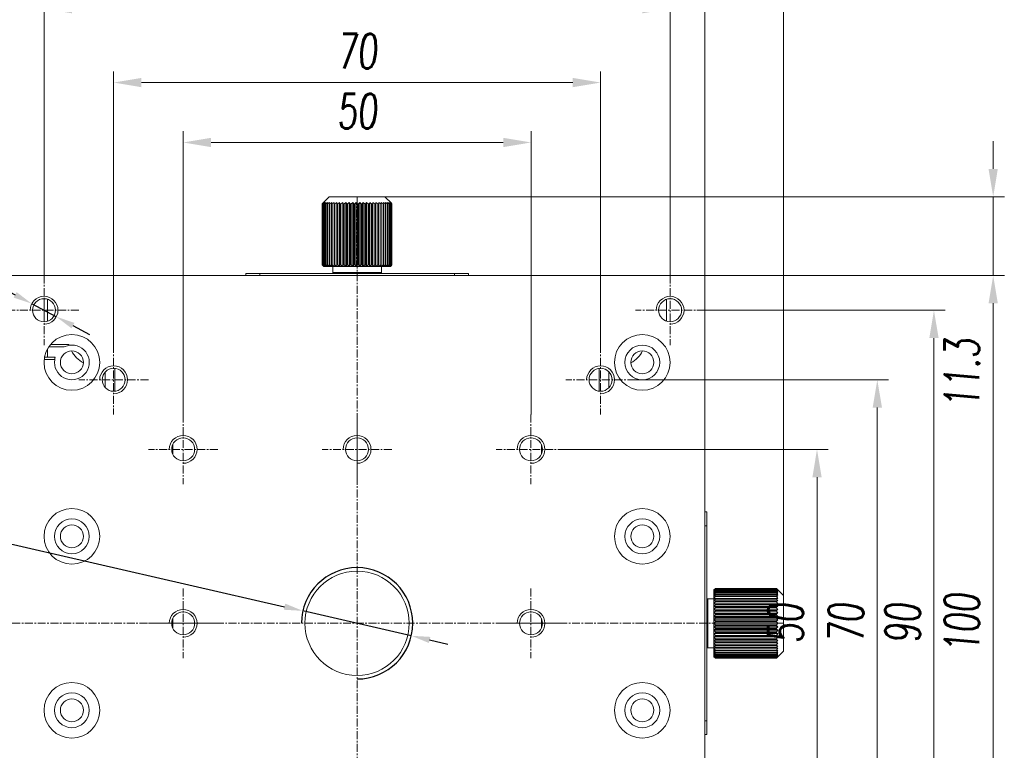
# Model space of a CAD drawing. Header units: millimetres. Extents: x 16752 to 17194, y 779 to 1404.
# Tile 8 of 11: x 16842 to 16983, y 1194 to 1299. Entities that reach past the tile are written whole.
import ezdxf

# ---------------------------------------------------------------- set-up
doc = ezdxf.new("R2010")
doc.units = ezdxf.units.MM
doc.header["$LTSCALE"] = 0.3
doc.linetypes.add('CENTERX2', pattern=[20.32, 12.7, -2.54, 2.54, -2.54])
for name, color, linetype, lineweight in [('中心线', 5, 'CENTERX2', 13), ('标注', 1, 'Continuous', 18), ('螺纹线', 3, 'Continuous', 13)]:
    doc.layers.add(name, color=color, linetype=linetype, lineweight=lineweight)
doc.styles.get("Standard").update_dxf_attribs({"font": 'txt.shx', "width": 0.67, "oblique": 5, "bigfont": 'gbcbig.shx'})
doc.dimstyles.new('1.5$3', dxfattribs={"dimscale": 1.5, "dimtxt": 2.5, "dimasz": 1.8, "dimexe": 1.25, "dimexo": 0.625, "dimtad": 1, "dimtoh": 1, "dimdsep": 46, "dimtxsty": 'Standard', "dimcen": 1.8, "dimadec": 0, "dimazin": 0, "dimtfac": 1, "dimtmove": 0, "dimatfit": 3, "dimfxl": 0, "dimarcsym": 0})
doc.dimstyles.new('2', dxfattribs={"dimscale": 2, "dimtxt": 2.5, "dimasz": 2, "dimexe": 0.8, "dimexo": 0, "dimgap": 1, "dimtad": 1, "dimdec": 1, "dimdsep": 46, "dimtxsty": 'Standard', "dimcen": 0, "dimclrd": 256, "dimclre": 256, "dimclrt": 256, "dimadec": 0, "dimazin": 0, "dimtfac": 1, "dimtdec": 1, "dimtmove": 0, "dimatfit": 3, "dimfxl": 0, "dimtzin": 0, "dimlwd": -1, "dimlwe": -1, "dimarcsym": 0})

# ---------------------------------------------------------------- blocks, each defined once
blk = doc.blocks.new('*D116')
at = {"layer": 'Defpoints', "color": 0, "ltscale": 0.3}
for p in [(16882.44, 1214.46), (16898.03, 1210.88)]:
    blk.add_point(p, dxfattribs=at)
at = {"layer": '标注', "color": 0, "lineweight": -2, "ltscale": 0.3}
for p, q in [((16787.02, 1231.65), (16807.48, 1231.65)), ((16807.48, 1231.65), (16879.81, 1215.06)), ((16898.03, 1210.88), (16882.44, 1214.46)), ((16900.67, 1210.28), (16903.3, 1209.68))]:
    blk.add_line(p, q, dxfattribs=at)
at = {"layer": '标注', "color": 0, "ltscale": 0.3}
for points in [[(16879.91, 1215.5), (16879.71, 1214.62), (16882.44, 1214.46)], [(16900.77, 1210.72), (16900.57, 1209.84), (16898.03, 1210.88)]]:
    blk.add_solid(points, dxfattribs=at)
at = {"layer": '标注', "color": 0, "ltscale": 0.3, "insert": (16796.78, 1234.6), "char_height": 3.75, "attachment_point": 5}
blk.add_mtext('M16*P1深 6', dxfattribs=at)
blk = doc.blocks.new('*D119')
at = {"layer": 'Defpoints', "color": 0}
for p in [(16843.47, 1258.61), (16847, 1256.73)]:
    blk.add_point(p, dxfattribs=at)
at = {"layer": '标注', "color": 0, "lineweight": -2}
for p, q in [((16793.26, 1273.16), (16816.09, 1273.16)), ((16816.09, 1273.16), (16841.09, 1259.88)), ((16847, 1256.73), (16843.47, 1258.61)), ((16849.39, 1255.46), (16851.77, 1254.2))]:
    blk.add_line(p, q, dxfattribs=at)
at = {"layer": '标注', "color": 0}
for points in [[(16841.3, 1260.27), (16840.87, 1259.48), (16843.47, 1258.61)], [(16849.6, 1255.86), (16849.18, 1255.07), (16847, 1256.73)]]:
    blk.add_solid(points, dxfattribs=at)
at = {"layer": '标注', "color": 0, "insert": (16802.19, 1276.12), "char_height": 3.75, "attachment_point": 5}
blk.add_mtext('16-M4深 6', dxfattribs=at)
blk = doc.blocks.new('*D170')
at = {"layer": 'Defpoints', "color": 0}
for p in [(16920.24, 1237.67), (16920.24, 1187.67), (16956.35, 1187.67)]:
    blk.add_point(p, dxfattribs=at)
at = {"layer": '标注'}
for p, q in [((16920.24, 1237.67), (16957.95, 1237.67)), ((16956.35, 1233.67), (16956.35, 1191.67)), ((16920.24, 1187.67), (16957.95, 1187.67))]:
    blk.add_line(p, q, dxfattribs=at)
for points in [[(16955.69, 1233.67), (16957.02, 1233.67), (16956.35, 1237.67)], [(16955.69, 1191.67), (16957.02, 1191.67), (16956.35, 1187.67)]]:
    blk.add_solid(points, dxfattribs=at)
at = {"layer": '标注', "insert": (16951.85, 1212.67), "char_height": 5, "attachment_point": 5, "rotation": 90}
blk.add_mtext('50', dxfattribs=at)
blk = doc.blocks.new('*D171')
at = {"layer": 'Defpoints', "color": 0}
for p in [(16930.24, 1247.67), (16930.24, 1177.67), (16965.02, 1177.67)]:
    blk.add_point(p, dxfattribs=at)
at = {"layer": '标注'}
for p, q in [((16930.24, 1247.67), (16966.62, 1247.67)), ((16965.02, 1243.67), (16965.02, 1181.67)), ((16930.24, 1177.67), (16966.62, 1177.67))]:
    blk.add_line(p, q, dxfattribs=at)
for points in [[(16964.35, 1243.67), (16965.69, 1243.67), (16965.02, 1247.67)], [(16964.35, 1181.67), (16965.69, 1181.67), (16965.02, 1177.67)]]:
    blk.add_solid(points, dxfattribs=at)
at = {"layer": '标注', "insert": (16960.52, 1212.67), "char_height": 5, "attachment_point": 5, "rotation": 90}
blk.add_mtext('70', dxfattribs=at)
blk = doc.blocks.new('*D172')
at = {"layer": 'Defpoints', "color": 0}
for p in [(16940.24, 1257.67), (16940.24, 1167.67), (16973.16, 1167.67)]:
    blk.add_point(p, dxfattribs=at)
at = {"layer": '标注'}
for p, q in [((16940.24, 1257.67), (16974.76, 1257.67)), ((16973.16, 1253.67), (16973.16, 1171.67)), ((16940.24, 1167.67), (16974.76, 1167.67))]:
    blk.add_line(p, q, dxfattribs=at)
for points in [[(16972.5, 1253.67), (16973.83, 1253.67), (16973.16, 1257.67)], [(16972.5, 1171.67), (16973.83, 1171.67), (16973.16, 1167.67)]]:
    blk.add_solid(points, dxfattribs=at)
at = {"layer": '标注', "insert": (16968.66, 1212.67), "char_height": 5, "attachment_point": 5, "rotation": 90}
blk.add_mtext('90', dxfattribs=at)
blk = doc.blocks.new('*D173')
at = {"layer": 'Defpoints', "color": 0}
for p in [(16940.24, 1262.67), (16981.68, 1262.67), (16940.24, 1162.67)]:
    blk.add_point(p, dxfattribs=at)
at = {"layer": '标注'}
for p, q in [((16940.24, 1262.67), (16983.28, 1262.67)), ((16981.68, 1166.67), (16981.68, 1258.67)), ((16940.24, 1162.67), (16983.28, 1162.67))]:
    blk.add_line(p, q, dxfattribs=at)
for points in [[(16981.01, 1258.67), (16982.34, 1258.67), (16981.68, 1262.67)], [(16981.01, 1166.67), (16982.34, 1166.67), (16981.68, 1162.67)]]:
    blk.add_solid(points, dxfattribs=at)
at = {"layer": '标注', "insert": (16977.18, 1212.67), "char_height": 5, "attachment_point": 5, "rotation": 90}
blk.add_mtext('100', dxfattribs=at)
blk = doc.blocks.new('*D175')
at = {"layer": 'Defpoints', "color": 0}
for p in [(16894.24, 1273.97), (16940.24, 1262.67), (16981.68, 1262.67)]:
    blk.add_point(p, dxfattribs=at)
at = {"layer": '标注'}
for p, q in [((16981.68, 1277.97), (16981.68, 1281.97)), ((16894.24, 1273.97), (16983.28, 1273.97)), ((16981.68, 1273.97), (16981.68, 1262.67)), ((16940.24, 1262.67), (16983.28, 1262.67)), ((16981.68, 1258.67), (16981.68, 1242.49))]:
    blk.add_line(p, q, dxfattribs=at)
for points in [[(16981.01, 1277.97), (16982.34, 1277.97), (16981.68, 1273.97)], [(16981.01, 1258.67), (16982.34, 1258.67), (16981.68, 1262.67)]]:
    blk.add_solid(points, dxfattribs=at)
at = {"layer": '标注', "insert": (16977.18, 1248.58), "char_height": 5, "attachment_point": 5, "rotation": 90}
blk.add_mtext('11.3', dxfattribs=at)
blk = doc.blocks.new('*D177')
at = {"layer": 'Defpoints', "color": 0}
for p in [(16865.24, 1281.78), (16865.24, 1242.67), (16915.24, 1242.67)]:
    blk.add_point(p, dxfattribs=at)
at = {"layer": '标注'}
for p, q in [((16865.24, 1242.67), (16865.24, 1283.38)), ((16915.24, 1242.67), (16915.24, 1283.38)), ((16911.24, 1281.78), (16869.24, 1281.78))]:
    blk.add_line(p, q, dxfattribs=at)
for points in [[(16869.24, 1282.45), (16869.24, 1281.11), (16865.24, 1281.78)], [(16911.24, 1282.45), (16911.24, 1281.11), (16915.24, 1281.78)]]:
    blk.add_solid(points, dxfattribs=at)
at = {"layer": '标注', "insert": (16890.24, 1286.28), "char_height": 5, "attachment_point": 5}
blk.add_mtext('50', dxfattribs=at)
blk = doc.blocks.new('*D178')
at = {"layer": 'Defpoints', "color": 0}
for p in [(16855.24, 1290.39), (16855.24, 1252.67), (16925.24, 1252.67)]:
    blk.add_point(p, dxfattribs=at)
at = {"layer": '标注'}
for p, q in [((16855.24, 1252.67), (16855.24, 1291.99)), ((16925.24, 1252.67), (16925.24, 1291.99)), ((16921.24, 1290.39), (16859.24, 1290.39))]:
    blk.add_line(p, q, dxfattribs=at)
for points in [[(16859.24, 1291.06), (16859.24, 1289.72), (16855.24, 1290.39)], [(16921.24, 1291.06), (16921.24, 1289.72), (16925.24, 1290.39)]]:
    blk.add_solid(points, dxfattribs=at)
at = {"layer": '标注', "insert": (16890.24, 1294.89), "char_height": 5, "attachment_point": 5}
blk.add_mtext('70', dxfattribs=at)
blk = doc.blocks.new('*D179')
at = {"layer": 'Defpoints', "color": 0}
for p in [(16845.24, 1301), (16845.24, 1262.67), (16935.24, 1262.67)]:
    blk.add_point(p, dxfattribs=at)
at = {"layer": '标注'}
for p, q in [((16845.24, 1262.67), (16845.24, 1302.6)), ((16935.24, 1262.67), (16935.24, 1302.6)), ((16931.24, 1301), (16849.24, 1301))]:
    blk.add_line(p, q, dxfattribs=at)
for points in [[(16849.24, 1301.67), (16849.24, 1300.34), (16845.24, 1301)], [(16931.24, 1301.67), (16931.24, 1300.34), (16935.24, 1301)]]:
    blk.add_solid(points, dxfattribs=at)
at = {"layer": '标注', "insert": (16890.24, 1305.5), "char_height": 5, "attachment_point": 5}
blk.add_mtext('90', dxfattribs=at)
blk = doc.blocks.new('*D180')
at = {"layer": 'Defpoints', "color": 0}
for p in [(16940.24, 1311.4), (16840.24, 1262.67), (16940.24, 1262.67)]:
    blk.add_point(p, dxfattribs=at)
at = {"layer": '标注'}
for p, q in [((16840.24, 1262.67), (16840.24, 1313)), ((16940.24, 1262.67), (16940.24, 1313)), ((16844.24, 1311.4), (16936.24, 1311.4))]:
    blk.add_line(p, q, dxfattribs=at)
for points in [[(16844.24, 1312.07), (16844.24, 1310.74), (16840.24, 1311.4)], [(16936.24, 1312.07), (16936.24, 1310.74), (16940.24, 1311.4)]]:
    blk.add_solid(points, dxfattribs=at)
at = {"layer": '标注', "insert": (16890.24, 1315.9), "char_height": 5, "attachment_point": 5}
blk.add_mtext('100', dxfattribs=at)
blk = doc.blocks.new('*D181')
at = {"layer": 'Defpoints', "color": 0}
for p in [(16940.24, 1311.4), (16940.24, 1262.67), (16951.54, 1216.67)]:
    blk.add_point(p, dxfattribs=at)
at = {"layer": '标注'}
for p, q in [((16940.24, 1262.67), (16940.24, 1313)), ((16951.54, 1216.67), (16951.54, 1313)), ((16936.24, 1311.4), (16920.06, 1311.4)), ((16951.54, 1311.4), (16940.24, 1311.4)), ((16955.54, 1311.4), (16959.54, 1311.4))]:
    blk.add_line(p, q, dxfattribs=at)
for points in [[(16936.24, 1312.07), (16936.24, 1310.74), (16940.24, 1311.4)], [(16955.54, 1312.07), (16955.54, 1310.74), (16951.54, 1311.4)]]:
    blk.add_solid(points, dxfattribs=at)
at = {"layer": '标注', "insert": (16926.15, 1315.9), "char_height": 5, "attachment_point": 5}
blk.add_mtext('11.3', dxfattribs=at)

msp = doc.modelspace()

# ---------------------------------------------------------------- linework, layer by layer
at = {"color": 7, "linetype": 'Continuous', "lineweight": 15}
for p, q in [((16886.236, 1273.97), (16885.3, 1273.034)), ((16886.236, 1273.97), (16894.236, 1273.97)), ((16895.172, 1273.034), (16894.236, 1273.97)), ((16885.301, 1273.034), (16885.237, 1272.97)), ((16885.24, 1272.97), (16885.237, 1272.97)), ((16885.237, 1272.97), (16885.237, 1264.17)), ((16885.24, 1272.97), (16885.451, 1273.17)), ((16885.24, 1272.97), (16885.24, 1264.17)), ((16885.451, 1273.17), (16885.27, 1272.97)), ((16885.287, 1272.97), (16885.27, 1272.97)), ((16885.27, 1272.97), (16885.27, 1264.17)), ((16885.287, 1272.97), (16885.516, 1273.17)), ((16885.287, 1272.97), (16885.287, 1264.17)), ((16885.516, 1273.17), (16885.359, 1272.97)), ((16885.389, 1272.97), (16885.359, 1272.97)), ((16885.359, 1272.97), (16885.359, 1264.17)), ((16885.389, 1272.97), (16885.633, 1273.17)), ((16885.389, 1272.97), (16885.389, 1264.17)), ((16885.633, 1273.17), (16885.5, 1272.97)), ((16885.544, 1272.97), (16885.5, 1272.97)), ((16885.5, 1272.97), (16885.5, 1264.17)), ((16885.544, 1272.97), (16885.8, 1273.17)), ((16885.544, 1272.97), (16885.544, 1264.17)), ((16885.8, 1273.17), (16885.694, 1272.97)), ((16885.75, 1272.97), (16885.694, 1272.97)), ((16885.694, 1272.97), (16885.694, 1264.17)), ((16885.75, 1272.97), (16886.016, 1273.17)), ((16885.75, 1272.97), (16885.75, 1264.17)), ((16886.016, 1273.17), (16885.937, 1272.97)), ((16886.005, 1272.97), (16885.937, 1272.97)), ((16885.937, 1272.97), (16885.937, 1264.17)), ((16886.005, 1272.97), (16886.278, 1273.17)), ((16886.005, 1272.97), (16886.005, 1264.17)), ((16886.278, 1273.17), (16886.227, 1272.97)), ((16886.307, 1272.97), (16886.227, 1272.97)), ((16886.227, 1272.97), (16886.227, 1264.17)), ((16886.307, 1272.97), (16886.583, 1273.17)), ((16886.307, 1272.97), (16886.307, 1264.17)), ((16886.583, 1273.17), (16886.561, 1272.97)), ((16886.652, 1272.97), (16886.561, 1272.97)), ((16886.561, 1272.97), (16886.561, 1264.17)), ((16886.652, 1272.97), (16886.929, 1273.17)), ((16886.652, 1272.97), (16886.652, 1264.17)), ((16886.929, 1273.17), (16886.936, 1272.97)), ((16886.929, 1273.17), (16886.929, 1263.97)), ((16887.036, 1272.97), (16886.936, 1272.97)), ((16886.936, 1272.97), (16886.936, 1264.17)), ((16887.036, 1272.97), (16887.311, 1273.17)), ((16887.036, 1272.97), (16887.036, 1264.17)), ((16887.311, 1273.17), (16887.347, 1272.97)), ((16887.311, 1273.17), (16887.311, 1263.97)), ((16887.455, 1272.97), (16887.347, 1272.97)), ((16887.347, 1272.97), (16887.347, 1264.17)), ((16887.455, 1272.97), (16887.725, 1273.17)), ((16887.455, 1272.97), (16887.455, 1264.17)), ((16887.725, 1273.17), (16887.789, 1272.97)), ((16887.725, 1273.17), (16887.725, 1263.97)), ((16887.904, 1272.97), (16887.789, 1272.97)), ((16887.789, 1272.97), (16887.789, 1264.17)), ((16887.904, 1272.97), (16888.166, 1273.17)), ((16887.904, 1272.97), (16887.904, 1264.17)), ((16888.166, 1273.17), (16888.258, 1272.97)), ((16888.166, 1273.17), (16888.166, 1263.97)), ((16888.379, 1272.97), (16888.258, 1272.97)), ((16888.258, 1272.97), (16888.258, 1264.17)), ((16888.379, 1272.97), (16888.63, 1273.17)), ((16888.379, 1272.97), (16888.379, 1264.17)), ((16888.63, 1273.17), (16888.749, 1272.97)), ((16888.63, 1273.17), (16888.63, 1263.97)), ((16888.875, 1272.97), (16888.749, 1272.97)), ((16888.749, 1272.97), (16888.749, 1264.17)), ((16888.875, 1272.97), (16889.112, 1273.17)), ((16888.875, 1272.97), (16888.875, 1264.17)), ((16889.112, 1273.17), (16889.256, 1272.97)), ((16889.112, 1273.17), (16889.112, 1263.97)), ((16889.385, 1272.97), (16889.256, 1272.97)), ((16889.256, 1272.97), (16889.256, 1264.17)), ((16889.385, 1272.97), (16889.605, 1273.17)), ((16889.385, 1272.97), (16889.385, 1264.17)), ((16889.605, 1273.17), (16889.774, 1272.97)), ((16889.605, 1273.17), (16889.605, 1263.97)), ((16889.905, 1272.97), (16889.774, 1272.97)), ((16889.774, 1272.97), (16889.774, 1264.17)), ((16889.905, 1272.97), (16890.106, 1273.17)), ((16889.905, 1272.97), (16889.905, 1264.17)), ((16890.106, 1273.17), (16890.297, 1272.97)), ((16890.106, 1273.17), (16890.106, 1263.97)), ((16890.428, 1272.97), (16890.297, 1272.97)), ((16890.297, 1272.97), (16890.297, 1264.17)), ((16890.428, 1272.97), (16890.609, 1273.17)), ((16890.428, 1272.97), (16890.428, 1264.17)), ((16890.609, 1273.17), (16890.819, 1272.97)), ((16890.609, 1273.17), (16890.609, 1263.97)), ((16890.949, 1272.97), (16890.819, 1272.97)), ((16890.819, 1272.97), (16890.819, 1264.17)), ((16890.949, 1272.97), (16891.107, 1273.17)), ((16890.949, 1272.97), (16890.949, 1264.17)), ((16891.107, 1273.17), (16891.335, 1272.97)), ((16891.107, 1273.17), (16891.107, 1263.97)), ((16891.463, 1272.97), (16891.335, 1272.97)), ((16891.335, 1272.97), (16891.335, 1264.17)), ((16891.463, 1272.97), (16891.595, 1273.17)), ((16891.463, 1272.97), (16891.463, 1264.17)), ((16891.595, 1273.17), (16891.839, 1272.97)), ((16891.595, 1273.17), (16891.595, 1263.97)), ((16891.963, 1272.97), (16891.839, 1272.97)), ((16891.839, 1272.97), (16891.839, 1264.17)), ((16891.963, 1272.97), (16892.069, 1273.17)), ((16891.963, 1272.97), (16891.963, 1264.17)), ((16892.069, 1273.17), (16892.325, 1272.97)), ((16892.069, 1273.17), (16892.069, 1263.97)), ((16892.444, 1272.97), (16892.325, 1272.97)), ((16892.325, 1272.97), (16892.325, 1264.17)), ((16892.444, 1272.97), (16892.523, 1273.17)), ((16892.444, 1272.97), (16892.444, 1264.17)), ((16892.523, 1273.17), (16892.789, 1272.97)), ((16892.523, 1273.17), (16892.523, 1263.97)), ((16892.901, 1272.97), (16892.789, 1272.97)), ((16892.789, 1272.97), (16892.789, 1264.17)), ((16892.901, 1272.97), (16892.951, 1273.17)), ((16892.901, 1272.97), (16892.901, 1264.17)), ((16892.951, 1273.17), (16893.224, 1272.97)), ((16892.951, 1273.17), (16892.951, 1263.97)), ((16893.328, 1272.97), (16893.224, 1272.97)), ((16893.224, 1272.97), (16893.224, 1264.17)), ((16893.328, 1272.97), (16893.35, 1273.17)), ((16893.328, 1272.97), (16893.328, 1264.17)), ((16893.35, 1273.17), (16893.627, 1272.97)), ((16893.35, 1273.17), (16893.35, 1263.97)), ((16893.722, 1272.97), (16893.627, 1272.97)), ((16893.627, 1272.97), (16893.627, 1264.17)), ((16893.715, 1273.17), (16893.992, 1272.97)), ((16893.722, 1272.97), (16893.715, 1273.17)), ((16893.722, 1272.97), (16893.722, 1264.17)), ((16894.078, 1272.97), (16893.992, 1272.97)), ((16893.992, 1272.97), (16893.992, 1264.17)), ((16894.042, 1273.17), (16894.317, 1272.97)), ((16894.078, 1272.97), (16894.042, 1273.17)), ((16894.078, 1272.97), (16894.078, 1264.17)), ((16894.391, 1272.97), (16894.317, 1272.97)), ((16894.317, 1272.97), (16894.317, 1264.17)), ((16894.327, 1273.17), (16894.596, 1272.97)), ((16894.391, 1272.97), (16894.327, 1273.17)), ((16894.391, 1272.97), (16894.391, 1264.17)), ((16894.567, 1273.17), (16894.828, 1272.97)), ((16894.659, 1272.97), (16894.567, 1273.17)), ((16894.659, 1272.97), (16894.596, 1272.97)), ((16894.596, 1272.97), (16894.596, 1264.17)), ((16894.659, 1272.97), (16894.659, 1264.17)), ((16894.759, 1273.17), (16895.01, 1272.97)), ((16894.879, 1272.97), (16894.759, 1273.17)), ((16894.879, 1272.97), (16894.828, 1272.97)), ((16894.828, 1272.97), (16894.828, 1264.17)), ((16894.879, 1272.97), (16894.879, 1264.17)), ((16894.903, 1273.17), (16895.139, 1272.97)), ((16895.047, 1272.97), (16894.903, 1273.17)), ((16894.995, 1273.17), (16895.215, 1272.97)), ((16895.163, 1272.97), (16894.995, 1273.17)), ((16895.047, 1272.97), (16895.01, 1272.97)), ((16895.01, 1272.97), (16895.01, 1264.17)), ((16895.034, 1273.17), (16895.236, 1272.97)), ((16895.225, 1272.97), (16895.034, 1273.17)), ((16895.047, 1272.97), (16895.047, 1264.17)), ((16895.163, 1272.97), (16895.139, 1272.97)), ((16895.139, 1272.97), (16895.139, 1264.17)), ((16895.163, 1272.97), (16895.163, 1264.17)), ((16895.225, 1272.97), (16895.215, 1272.97)), ((16895.215, 1272.97), (16895.215, 1264.17)), ((16895.225, 1272.97), (16895.225, 1264.17)), ((16895.236, 1272.97), (16895.236, 1264.17)), ((16885.237, 1264.17), (16885.301, 1264.106)), ((16885.237, 1264.17), (16885.24, 1264.17)), ((16885.451, 1263.97), (16885.24, 1264.17)), ((16885.27, 1264.17), (16885.451, 1263.97)), ((16885.27, 1264.17), (16885.287, 1264.17)), ((16885.516, 1263.97), (16885.287, 1264.17)), ((16885.3, 1264.106), (16885.436, 1263.97)), ((16885.359, 1264.17), (16885.516, 1263.97)), ((16885.359, 1264.17), (16885.389, 1264.17)), ((16885.633, 1263.97), (16885.389, 1264.17)), ((16885.451, 1263.97), (16885.436, 1263.97)), ((16885.516, 1263.97), (16885.451, 1263.97)), ((16885.5, 1264.17), (16885.544, 1264.17)), ((16885.5, 1264.17), (16885.633, 1263.97)), ((16885.633, 1263.97), (16885.516, 1263.97)), ((16885.8, 1263.97), (16885.544, 1264.17)), ((16885.8, 1263.97), (16885.633, 1263.97)), ((16885.694, 1264.17), (16885.8, 1263.97)), ((16885.694, 1264.17), (16885.75, 1264.17)), ((16886.016, 1263.97), (16885.75, 1264.17)), ((16886.016, 1263.97), (16885.8, 1263.97)), ((16885.937, 1264.17), (16886.016, 1263.97)), ((16885.937, 1264.17), (16886.005, 1264.17)), ((16886.278, 1263.97), (16886.005, 1264.17)), ((16886.278, 1263.97), (16886.016, 1263.97)), ((16886.227, 1264.17), (16886.278, 1263.97)), ((16886.227, 1264.17), (16886.307, 1264.17)), ((16886.583, 1263.97), (16886.278, 1263.97)), ((16886.583, 1263.97), (16886.307, 1264.17)), ((16886.561, 1264.17), (16886.583, 1263.97)), ((16886.561, 1264.17), (16886.652, 1264.17)), ((16886.929, 1263.97), (16886.583, 1263.97)), ((16886.929, 1263.97), (16886.652, 1264.17)), ((16886.736, 1263.97), (16886.736, 1263.07)), ((16886.936, 1264.17), (16886.929, 1263.97)), ((16887.311, 1263.97), (16886.929, 1263.97)), ((16886.936, 1264.17), (16887.036, 1264.17)), ((16887.311, 1263.97), (16887.036, 1264.17)), ((16887.347, 1264.17), (16887.311, 1263.97)), ((16887.725, 1263.97), (16887.311, 1263.97)), ((16887.347, 1264.17), (16887.455, 1264.17)), ((16887.725, 1263.97), (16887.455, 1264.17)), ((16887.789, 1264.17), (16887.725, 1263.97)), ((16888.166, 1263.97), (16887.725, 1263.97)), ((16887.789, 1264.17), (16887.904, 1264.17)), ((16888.166, 1263.97), (16887.904, 1264.17)), ((16888.258, 1264.17), (16888.166, 1263.97)), ((16888.63, 1263.97), (16888.166, 1263.97)), ((16888.258, 1264.17), (16888.379, 1264.17)), ((16888.63, 1263.97), (16888.379, 1264.17)), ((16888.749, 1264.17), (16888.63, 1263.97)), ((16889.112, 1263.97), (16888.63, 1263.97)), ((16888.749, 1264.17), (16888.875, 1264.17)), ((16889.112, 1263.97), (16888.875, 1264.17)), ((16889.256, 1264.17), (16889.112, 1263.97)), ((16889.605, 1263.97), (16889.112, 1263.97)), ((16889.256, 1264.17), (16889.385, 1264.17)), ((16889.605, 1263.97), (16889.385, 1264.17)), ((16889.774, 1264.17), (16889.605, 1263.97)), ((16890.106, 1263.97), (16889.605, 1263.97)), ((16889.774, 1264.17), (16889.905, 1264.17)), ((16890.106, 1263.97), (16889.905, 1264.17)), ((16890.297, 1264.17), (16890.106, 1263.97)), ((16890.609, 1263.97), (16890.106, 1263.97)), ((16890.297, 1264.17), (16890.428, 1264.17)), ((16890.609, 1263.97), (16890.428, 1264.17)), ((16890.819, 1264.17), (16890.609, 1263.97)), ((16891.107, 1263.97), (16890.609, 1263.97)), ((16890.819, 1264.17), (16890.949, 1264.17)), ((16891.107, 1263.97), (16890.949, 1264.17)), ((16891.335, 1264.17), (16891.107, 1263.97)), ((16891.595, 1263.97), (16891.107, 1263.97)), ((16891.335, 1264.17), (16891.463, 1264.17)), ((16891.595, 1263.97), (16891.463, 1264.17)), ((16891.839, 1264.17), (16891.595, 1263.97)), ((16892.069, 1263.97), (16891.595, 1263.97)), ((16891.839, 1264.17), (16891.963, 1264.17)), ((16892.069, 1263.97), (16891.963, 1264.17)), ((16892.325, 1264.17), (16892.069, 1263.97)), ((16892.523, 1263.97), (16892.069, 1263.97)), ((16892.325, 1264.17), (16892.444, 1264.17)), ((16892.523, 1263.97), (16892.444, 1264.17)), ((16892.789, 1264.17), (16892.523, 1263.97)), ((16892.951, 1263.97), (16892.523, 1263.97)), ((16892.789, 1264.17), (16892.901, 1264.17)), ((16892.951, 1263.97), (16892.901, 1264.17)), ((16893.224, 1264.17), (16892.951, 1263.97)), ((16893.35, 1263.97), (16892.951, 1263.97)), ((16893.224, 1264.17), (16893.328, 1264.17)), ((16893.35, 1263.97), (16893.328, 1264.17)), ((16893.627, 1264.17), (16893.35, 1263.97)), ((16893.715, 1263.97), (16893.35, 1263.97)), ((16893.627, 1264.17), (16893.722, 1264.17)), ((16893.715, 1263.97), (16893.722, 1264.17)), ((16893.992, 1264.17), (16893.715, 1263.97)), ((16894.042, 1263.97), (16893.715, 1263.97)), ((16893.736, 1263.07), (16893.736, 1263.97)), ((16893.992, 1264.17), (16894.078, 1264.17)), ((16894.042, 1263.97), (16894.078, 1264.17)), ((16894.317, 1264.17), (16894.042, 1263.97)), ((16894.327, 1263.97), (16894.042, 1263.97)), ((16894.317, 1264.17), (16894.391, 1264.17)), ((16894.327, 1263.97), (16894.391, 1264.17)), ((16894.596, 1264.17), (16894.327, 1263.97)), ((16894.567, 1263.97), (16894.327, 1263.97)), ((16894.567, 1263.97), (16894.659, 1264.17)), ((16894.828, 1264.17), (16894.567, 1263.97)), ((16894.759, 1263.97), (16894.567, 1263.97)), ((16894.596, 1264.17), (16894.659, 1264.17)), ((16894.759, 1263.97), (16894.879, 1264.17)), ((16895.01, 1264.17), (16894.759, 1263.97)), ((16894.903, 1263.97), (16894.759, 1263.97)), ((16894.828, 1264.17), (16894.879, 1264.17)), ((16894.903, 1263.97), (16895.047, 1264.17)), ((16895.139, 1264.17), (16894.903, 1263.97)), ((16894.995, 1263.97), (16894.903, 1263.97)), ((16894.995, 1263.97), (16895.163, 1264.17)), ((16895.215, 1264.17), (16894.995, 1263.97)), ((16895.034, 1263.97), (16894.995, 1263.97)), ((16895.01, 1264.17), (16895.047, 1264.17)), ((16895.034, 1263.97), (16895.225, 1264.17)), ((16895.236, 1264.17), (16895.034, 1263.97)), ((16895.036, 1263.97), (16895.034, 1263.97)), ((16895.036, 1263.97), (16895.172, 1264.106)), ((16895.139, 1264.17), (16895.163, 1264.17)), ((16895.215, 1264.17), (16895.225, 1264.17)), ((16940.236, 1262.67), (16840.236, 1262.67)), ((16874.236, 1262.67), (16874.236, 1262.97)), ((16874.236, 1262.97), (16876.236, 1262.97)), ((16876.236, 1262.97), (16876.236, 1262.67)), ((16876.236, 1262.97), (16904.236, 1262.97)), ((16886.736, 1263.07), (16886.836, 1262.97)), ((16886.736, 1263.07), (16893.736, 1263.07)), ((16893.636, 1262.97), (16893.736, 1263.07)), ((16904.236, 1262.67), (16904.236, 1262.97)), ((16904.236, 1262.97), (16906.236, 1262.97)), ((16906.236, 1262.97), (16906.236, 1262.67)), ((16940.236, 1262.67), (16940.236, 1162.67)), ((16845.236, 1259.32), (16845.236, 1257.67)), ((16845.736, 1256.097), (16845.736, 1259.242)), ((16934.736, 1259.242), (16934.736, 1256.097)), ((16845.236, 1257.67), (16845.236, 1256.02)), ((16846.194, 1252.766), (16848.736, 1252.766)), ((16848.736, 1252.619), (16848.147, 1252.42)), ((16845.736, 1250.92), (16845.736, 1252.106)), ((16848.147, 1252.42), (16845.929, 1252.42)), ((16846.769, 1250.573), (16845.257, 1250.573)), ((16845.307, 1250.92), (16846.851, 1250.92)), ((16854.036, 1246.537), (16854.036, 1248.802)), ((16855.436, 1246.032), (16855.436, 1249.308)), ((16925.036, 1249.308), (16925.036, 1246.032)), ((16926.436, 1248.802), (16926.436, 1246.537)), ((16863.736, 1236.982), (16863.736, 1238.357)), ((16916.736, 1238.357), (16916.736, 1236.982)), ((16940.236, 1228.67), (16940.536, 1228.67)), ((16940.536, 1228.67), (16940.536, 1226.67)), ((16940.536, 1226.67), (16940.236, 1226.67)), ((16940.536, 1226.67), (16940.536, 1198.67)), ((16941.736, 1217.666), (16941.536, 1217.47)), ((16941.536, 1217.444), (16941.736, 1217.659)), ((16941.736, 1217.618), (16941.536, 1217.444)), ((16941.536, 1217.365), (16941.736, 1217.598)), ((16941.736, 1217.516), (16941.536, 1217.365)), ((16941.536, 1217.235), (16941.736, 1217.482)), ((16941.536, 1217.444), (16941.536, 1217.47)), ((16941.536, 1217.365), (16941.536, 1217.444)), ((16941.536, 1217.235), (16941.536, 1217.365)), ((16941.736, 1217.361), (16941.536, 1217.235)), ((16941.536, 1217.055), (16941.736, 1217.314)), ((16941.536, 1217.055), (16941.536, 1217.235)), ((16941.736, 1217.666), (16941.736, 1217.659)), ((16950.536, 1217.666), (16941.736, 1217.666)), ((16950.536, 1217.659), (16941.736, 1217.659)), ((16941.736, 1217.618), (16941.736, 1217.598)), ((16950.536, 1217.618), (16941.736, 1217.618)), ((16950.536, 1217.598), (16941.736, 1217.598)), ((16941.736, 1217.516), (16941.736, 1217.482)), ((16950.536, 1217.516), (16941.736, 1217.516)), ((16950.536, 1217.482), (16941.736, 1217.482)), ((16941.736, 1217.361), (16941.736, 1217.314)), ((16950.536, 1217.361), (16941.736, 1217.361)), ((16950.536, 1217.314), (16941.736, 1217.314)), ((16950.536, 1217.659), (16950.536, 1217.666)), ((16950.736, 1217.47), (16950.536, 1217.666)), ((16950.536, 1217.659), (16950.736, 1217.444)), ((16950.536, 1217.598), (16950.536, 1217.618)), ((16950.736, 1217.444), (16950.536, 1217.618)), ((16950.536, 1217.598), (16950.736, 1217.365)), ((16950.536, 1217.482), (16950.536, 1217.516)), ((16950.736, 1217.365), (16950.536, 1217.516)), ((16950.536, 1217.482), (16950.736, 1217.235)), ((16950.536, 1217.314), (16950.536, 1217.361)), ((16950.736, 1217.235), (16950.536, 1217.361)), ((16950.536, 1217.314), (16950.736, 1217.055)), ((16951.536, 1216.67), (16950.736, 1217.47)), ((16940.636, 1216.17), (16940.536, 1216.07)), ((16941.536, 1216.17), (16940.636, 1216.17)), ((16940.636, 1216.17), (16940.636, 1209.17)), ((16941.736, 1217.154), (16941.536, 1217.055)), ((16941.536, 1216.827), (16941.736, 1217.095)), ((16941.536, 1216.827), (16941.536, 1217.055)), ((16941.736, 1216.899), (16941.536, 1216.827)), ((16941.536, 1216.553), (16941.736, 1216.827)), ((16941.536, 1216.553), (16941.536, 1216.827)), ((16941.736, 1216.597), (16941.536, 1216.553)), ((16941.536, 1216.237), (16941.536, 1216.553)), ((16941.536, 1216.237), (16941.736, 1216.514)), ((16941.736, 1216.251), (16941.536, 1216.237)), ((16941.536, 1215.882), (16941.536, 1216.237)), ((16941.536, 1215.882), (16941.736, 1216.159)), ((16941.736, 1215.867), (16941.536, 1215.882)), ((16941.536, 1215.491), (16941.536, 1215.882)), ((16950.736, 1215.882), (16941.536, 1215.882)), ((16941.736, 1217.154), (16941.736, 1217.095)), ((16950.536, 1217.154), (16941.736, 1217.154)), ((16950.536, 1217.095), (16941.736, 1217.095)), ((16941.736, 1216.899), (16941.736, 1216.827)), ((16950.536, 1216.899), (16941.736, 1216.899)), ((16950.536, 1216.827), (16941.736, 1216.827)), ((16941.736, 1216.597), (16941.736, 1216.514)), ((16950.536, 1216.597), (16941.736, 1216.597)), ((16950.536, 1216.514), (16941.736, 1216.514)), ((16950.536, 1216.251), (16941.736, 1216.251)), ((16941.736, 1216.251), (16941.736, 1216.159)), ((16950.536, 1216.159), (16941.736, 1216.159)), ((16941.736, 1215.867), (16941.736, 1215.765)), ((16950.536, 1215.867), (16941.736, 1215.867)), ((16950.536, 1217.095), (16950.536, 1217.154)), ((16950.736, 1217.055), (16950.536, 1217.154)), ((16950.536, 1217.095), (16950.736, 1216.827)), ((16950.536, 1216.827), (16950.536, 1216.899)), ((16950.736, 1216.827), (16950.536, 1216.899)), ((16950.536, 1216.827), (16950.736, 1216.553)), ((16950.536, 1216.514), (16950.536, 1216.597)), ((16950.736, 1216.553), (16950.536, 1216.597)), ((16950.536, 1216.514), (16950.736, 1216.237)), ((16950.536, 1216.159), (16950.536, 1216.251)), ((16950.736, 1216.237), (16950.536, 1216.251)), ((16950.536, 1216.159), (16950.736, 1215.882)), ((16950.736, 1215.882), (16950.536, 1215.867)), ((16950.536, 1215.765), (16950.536, 1215.867)), ((16951.536, 1216.67), (16951.536, 1208.67)), ((16941.536, 1215.491), (16941.736, 1215.765)), ((16941.736, 1215.448), (16941.536, 1215.491)), ((16941.536, 1215.07), (16941.536, 1215.491)), ((16950.736, 1215.491), (16941.536, 1215.491)), ((16941.536, 1215.07), (16941.736, 1215.338)), ((16941.736, 1214.998), (16941.536, 1215.07)), ((16941.536, 1214.622), (16941.536, 1215.07)), ((16950.736, 1215.07), (16941.536, 1215.07)), ((16941.536, 1214.622), (16941.736, 1214.881)), ((16941.736, 1214.523), (16941.536, 1214.622)), ((16941.536, 1214.153), (16941.536, 1214.622)), ((16950.736, 1214.622), (16941.536, 1214.622)), ((16950.536, 1215.765), (16941.736, 1215.765)), ((16950.536, 1215.448), (16941.736, 1215.448)), ((16941.736, 1215.448), (16941.736, 1215.338)), ((16950.536, 1215.338), (16941.736, 1215.338)), ((16941.736, 1214.998), (16941.736, 1214.881)), ((16950.536, 1214.998), (16941.736, 1214.998)), ((16950.536, 1214.881), (16941.736, 1214.881)), ((16950.536, 1214.523), (16941.736, 1214.523)), ((16941.736, 1214.523), (16941.736, 1214.4)), ((16950.536, 1215.765), (16950.736, 1215.491)), ((16950.736, 1215.491), (16950.536, 1215.448)), ((16950.536, 1215.338), (16950.536, 1215.448)), ((16950.536, 1215.338), (16950.736, 1215.07)), ((16950.736, 1215.07), (16950.536, 1214.998)), ((16950.536, 1214.881), (16950.536, 1214.998)), ((16950.536, 1214.881), (16950.736, 1214.622)), ((16950.736, 1214.622), (16950.536, 1214.523)), ((16950.536, 1214.4), (16950.536, 1214.523)), ((16863.736, 1211.982), (16863.736, 1213.357)), ((16916.736, 1213.357), (16916.736, 1211.982)), ((16941.536, 1214.153), (16941.736, 1214.4)), ((16941.536, 1213.668), (16941.536, 1214.153)), ((16941.736, 1214.027), (16941.536, 1214.153)), ((16950.736, 1214.153), (16941.536, 1214.153)), ((16941.536, 1213.668), (16941.736, 1213.901)), ((16941.536, 1213.172), (16941.536, 1213.668)), ((16941.736, 1213.517), (16941.536, 1213.668)), ((16950.736, 1213.668), (16941.536, 1213.668)), ((16941.536, 1213.172), (16941.736, 1213.387)), ((16941.536, 1212.67), (16941.536, 1213.172)), ((16941.736, 1212.997), (16941.536, 1213.172)), ((16950.736, 1213.172), (16941.536, 1213.172)), ((16950.536, 1214.4), (16941.736, 1214.4)), ((16950.536, 1214.027), (16941.736, 1214.027)), ((16941.736, 1214.027), (16941.736, 1213.901)), ((16950.536, 1213.901), (16941.736, 1213.901)), ((16941.736, 1213.517), (16941.736, 1213.387)), ((16950.536, 1213.517), (16941.736, 1213.517)), ((16950.536, 1213.387), (16941.736, 1213.387)), ((16941.736, 1212.997), (16941.736, 1212.866)), ((16950.536, 1212.997), (16941.736, 1212.997)), ((16950.536, 1214.4), (16950.736, 1214.153)), ((16950.736, 1214.153), (16950.536, 1214.027)), ((16950.536, 1213.901), (16950.536, 1214.027)), ((16950.536, 1213.901), (16950.736, 1213.668)), ((16950.736, 1213.668), (16950.536, 1213.517)), ((16950.536, 1213.387), (16950.536, 1213.517)), ((16950.536, 1213.387), (16950.736, 1213.172)), ((16950.736, 1213.172), (16950.536, 1212.997)), ((16950.536, 1212.866), (16950.536, 1212.997)), ((16941.536, 1212.67), (16941.736, 1212.866)), ((16950.736, 1212.67), (16941.536, 1212.67)), ((16941.736, 1212.474), (16941.536, 1212.67)), ((16941.536, 1212.168), (16941.536, 1212.67)), ((16941.536, 1212.168), (16941.736, 1212.343)), ((16950.736, 1212.168), (16941.536, 1212.168)), ((16941.736, 1211.953), (16941.536, 1212.168)), ((16941.536, 1211.672), (16941.536, 1212.168)), ((16941.536, 1211.672), (16941.736, 1211.823)), ((16950.736, 1211.672), (16941.536, 1211.672)), ((16941.736, 1211.439), (16941.536, 1211.672)), ((16941.536, 1211.187), (16941.536, 1211.672)), ((16950.536, 1212.866), (16941.736, 1212.866)), ((16950.536, 1212.474), (16941.736, 1212.474)), ((16941.736, 1212.474), (16941.736, 1212.343)), ((16950.536, 1212.343), (16941.736, 1212.343)), ((16950.536, 1211.953), (16941.736, 1211.953)), ((16941.736, 1211.953), (16941.736, 1211.823)), ((16950.536, 1211.823), (16941.736, 1211.823)), ((16950.536, 1212.866), (16950.736, 1212.67)), ((16950.736, 1212.67), (16950.536, 1212.474)), ((16950.536, 1212.343), (16950.536, 1212.474)), ((16950.536, 1212.343), (16950.736, 1212.168)), ((16950.736, 1212.168), (16950.536, 1211.953)), ((16950.536, 1211.823), (16950.536, 1211.953)), ((16950.536, 1211.823), (16950.736, 1211.672)), ((16950.736, 1211.672), (16950.536, 1211.439)), ((16941.536, 1211.187), (16941.736, 1211.313)), ((16950.736, 1211.187), (16941.536, 1211.187)), ((16941.736, 1210.939), (16941.536, 1211.187)), ((16941.536, 1210.718), (16941.536, 1211.187)), ((16941.536, 1210.718), (16941.736, 1210.817)), ((16950.736, 1210.718), (16941.536, 1210.718)), ((16941.736, 1210.459), (16941.536, 1210.718)), ((16941.536, 1210.27), (16941.536, 1210.718)), ((16941.536, 1210.27), (16941.736, 1210.342)), ((16950.736, 1210.27), (16941.536, 1210.27)), ((16941.736, 1210.002), (16941.536, 1210.27)), ((16941.536, 1209.849), (16941.536, 1210.27)), ((16950.536, 1211.439), (16941.736, 1211.439)), ((16941.736, 1211.439), (16941.736, 1211.313)), ((16950.536, 1211.313), (16941.736, 1211.313)), ((16950.536, 1210.939), (16941.736, 1210.939)), ((16941.736, 1210.939), (16941.736, 1210.817)), ((16950.536, 1210.817), (16941.736, 1210.817)), ((16950.536, 1210.459), (16941.736, 1210.459)), ((16941.736, 1210.459), (16941.736, 1210.342)), ((16950.536, 1210.342), (16941.736, 1210.342)), ((16950.536, 1211.313), (16950.536, 1211.439)), ((16950.536, 1211.313), (16950.736, 1211.187)), ((16950.736, 1211.187), (16950.536, 1210.939)), ((16950.536, 1210.817), (16950.536, 1210.939)), ((16950.536, 1210.817), (16950.736, 1210.718)), ((16950.736, 1210.718), (16950.536, 1210.459)), ((16950.536, 1210.342), (16950.536, 1210.459)), ((16950.536, 1210.342), (16950.736, 1210.27)), ((16950.736, 1210.27), (16950.536, 1210.002)), ((16940.536, 1209.27), (16940.636, 1209.17)), ((16940.636, 1209.17), (16941.536, 1209.17)), ((16941.536, 1209.849), (16941.736, 1209.892)), ((16950.736, 1209.849), (16941.536, 1209.849)), ((16941.736, 1209.575), (16941.536, 1209.849)), ((16941.536, 1209.458), (16941.536, 1209.849)), ((16941.536, 1209.458), (16941.736, 1209.473)), ((16950.736, 1209.458), (16941.536, 1209.458)), ((16941.736, 1209.181), (16941.536, 1209.458)), ((16941.536, 1209.103), (16941.536, 1209.458)), ((16941.536, 1209.103), (16941.736, 1209.088)), ((16941.736, 1208.826), (16941.536, 1209.103)), ((16941.536, 1208.787), (16941.536, 1209.103)), ((16941.536, 1208.787), (16941.736, 1208.743)), ((16941.736, 1208.513), (16941.536, 1208.787)), ((16941.536, 1208.513), (16941.536, 1208.787)), ((16941.736, 1210.002), (16941.736, 1209.892)), ((16950.536, 1210.002), (16941.736, 1210.002)), ((16950.536, 1209.892), (16941.736, 1209.892)), ((16950.536, 1209.575), (16941.736, 1209.575)), ((16941.736, 1209.575), (16941.736, 1209.473)), ((16950.536, 1209.473), (16941.736, 1209.473)), ((16950.536, 1209.181), (16941.736, 1209.181)), ((16941.736, 1209.181), (16941.736, 1209.088)), ((16950.536, 1209.088), (16941.736, 1209.088)), ((16941.736, 1208.826), (16941.736, 1208.743)), ((16950.536, 1208.826), (16941.736, 1208.826)), ((16950.536, 1208.743), (16941.736, 1208.743)), ((16950.536, 1209.892), (16950.536, 1210.002)), ((16950.536, 1209.892), (16950.736, 1209.849)), ((16950.736, 1209.849), (16950.536, 1209.575)), ((16950.536, 1209.473), (16950.536, 1209.575)), ((16950.536, 1209.473), (16950.736, 1209.458)), ((16950.736, 1209.458), (16950.536, 1209.181)), ((16950.536, 1209.088), (16950.536, 1209.181)), ((16950.736, 1209.103), (16950.536, 1208.826)), ((16950.536, 1209.088), (16950.736, 1209.103)), ((16950.536, 1208.743), (16950.536, 1208.826)), ((16950.736, 1208.787), (16950.536, 1208.513)), ((16950.536, 1208.743), (16950.736, 1208.787)), ((16941.536, 1208.513), (16941.736, 1208.441)), ((16941.736, 1208.245), (16941.536, 1208.513)), ((16941.536, 1208.285), (16941.536, 1208.513)), ((16941.536, 1208.285), (16941.736, 1208.185)), ((16941.736, 1208.026), (16941.536, 1208.285)), ((16941.536, 1208.105), (16941.536, 1208.285)), ((16941.536, 1208.105), (16941.736, 1207.979)), ((16941.736, 1207.858), (16941.536, 1208.105)), ((16941.536, 1207.975), (16941.536, 1208.105)), ((16941.536, 1207.975), (16941.736, 1207.824)), ((16941.736, 1207.742), (16941.536, 1207.975)), ((16941.536, 1207.896), (16941.536, 1207.975)), ((16941.536, 1207.896), (16941.736, 1207.722)), ((16941.736, 1207.681), (16941.536, 1207.896)), ((16941.536, 1207.87), (16941.536, 1207.896)), ((16941.536, 1207.87), (16941.736, 1207.674)), ((16941.736, 1208.513), (16941.736, 1208.441)), ((16950.536, 1208.513), (16941.736, 1208.513)), ((16950.536, 1208.441), (16941.736, 1208.441)), ((16941.736, 1208.245), (16941.736, 1208.185)), ((16950.536, 1208.245), (16941.736, 1208.245)), ((16950.536, 1208.185), (16941.736, 1208.185)), ((16950.536, 1208.026), (16941.736, 1208.026)), ((16941.736, 1208.026), (16941.736, 1207.979)), ((16950.536, 1207.979), (16941.736, 1207.979)), ((16950.536, 1207.858), (16941.736, 1207.858)), ((16941.736, 1207.858), (16941.736, 1207.824)), ((16950.536, 1207.824), (16941.736, 1207.824)), ((16950.536, 1207.742), (16941.736, 1207.742)), ((16941.736, 1207.742), (16941.736, 1207.722)), ((16950.536, 1207.722), (16941.736, 1207.722)), ((16941.736, 1207.681), (16941.736, 1207.674)), ((16950.536, 1207.681), (16941.736, 1207.681)), ((16950.536, 1207.674), (16941.736, 1207.674)), ((16950.736, 1208.513), (16950.536, 1208.245)), ((16950.536, 1208.441), (16950.736, 1208.513)), ((16950.536, 1208.441), (16950.536, 1208.513)), ((16950.736, 1208.285), (16950.536, 1208.026)), ((16950.536, 1208.185), (16950.736, 1208.285)), ((16950.536, 1208.185), (16950.536, 1208.245)), ((16950.736, 1208.105), (16950.536, 1207.858)), ((16950.536, 1207.979), (16950.736, 1208.105)), ((16950.536, 1207.979), (16950.536, 1208.026)), ((16950.736, 1207.975), (16950.536, 1207.742)), ((16950.536, 1207.824), (16950.736, 1207.975)), ((16950.736, 1207.896), (16950.536, 1207.681)), ((16950.536, 1207.722), (16950.736, 1207.896)), ((16950.536, 1207.674), (16950.736, 1207.87)), ((16950.536, 1207.824), (16950.536, 1207.858)), ((16950.536, 1207.722), (16950.536, 1207.742)), ((16950.536, 1207.674), (16950.536, 1207.681)), ((16950.736, 1207.87), (16951.536, 1208.67)), ((16940.236, 1198.67), (16940.536, 1198.67)), ((16940.536, 1198.67), (16940.536, 1196.67)), ((16940.536, 1196.67), (16940.236, 1196.67))]:
    msp.add_line(p, q, dxfattribs=at)
for centre, radius in [((16845.236, 1257.67), 1.65), ((16935.236, 1257.67), 1.65), ((16849.236, 1250.17), 4), ((16931.236, 1250.17), 4), ((16931.236, 1250.17), 2.5), ((16849.236, 1250.17), 1.65), ((16931.236, 1250.17), 1.65), ((16855.236, 1247.67), 1.65), ((16925.236, 1247.67), 1.65), ((16865.236, 1237.67), 1.65), ((16890.236, 1237.67), 1.65), ((16915.236, 1237.67), 1.65), ((16849.236, 1225.17), 4), ((16931.236, 1225.17), 4), ((16849.236, 1225.17), 2.5), ((16931.236, 1225.17), 2.5), ((16849.236, 1225.17), 1.65), ((16931.236, 1225.17), 1.65), ((16890.236, 1212.67), 7.5), ((16865.236, 1212.67), 1.65), ((16915.236, 1212.67), 1.65), ((16849.236, 1200.17), 4), ((16931.236, 1200.17), 4), ((16849.236, 1200.17), 2.5), ((16849.236, 1200.17), 1.65), ((16931.236, 1200.17), 2.5), ((16931.236, 1200.17), 1.65)]:
    msp.add_circle(centre, radius, dxfattribs=at)
for centre, radius, start, end in [((16849.236, 1250.17), 2.5, 170.71382, 99.91572), ((16852.736, 1253.67), 4, 207.55897, 242.44103), ((16927.736, 1253.67), 4, 297.55897, 332.44103)]:
    msp.add_arc(centre, radius, start, end, dxfattribs=at)
msp.add_arc((16890.236, 1212.67), 8, 270, 180)
for points, knots in [([(16848.736, 1252.766), (16848.75, 1252.74), (16848.774, 1252.695), (16848.797, 1252.651), (16848.806, 1252.633)], [0, 0, 0, 0, 0.59670085, 1, 1, 1, 1]), ([(16846.851, 1250.92), (16846.823, 1250.816), (16846.782, 1250.666), (16846.772, 1250.589), (16846.769, 1250.566)], [0, 0, 0, 0, 0.68760624, 1, 1, 1, 1])]:
    msp.add_open_spline(points, degree=3, knots=knots, dxfattribs=at)
at = {"layer": '中心线', "ltscale": 0.3}
for p, q in [((16890.236, 1273.97), (16890.236, 1137.67)), ((16845.236, 1262.67), (16845.236, 1252.67)), ((16935.236, 1262.67), (16935.236, 1252.67)), ((16850.236, 1257.67), (16840.236, 1257.67)), ((16940.236, 1257.67), (16930.236, 1257.67)), ((16855.236, 1252.67), (16855.236, 1242.67)), ((16925.236, 1252.67), (16925.236, 1242.67)), ((16860.236, 1247.67), (16850.236, 1247.67)), ((16930.236, 1247.67), (16920.236, 1247.67)), ((16865.236, 1242.67), (16865.236, 1232.67)), ((16890.236, 1242.67), (16890.236, 1232.67)), ((16915.236, 1242.67), (16915.236, 1232.67)), ((16870.236, 1237.67), (16860.236, 1237.67)), ((16895.236, 1237.67), (16885.236, 1237.67)), ((16920.236, 1237.67), (16910.236, 1237.67)), ((16865.236, 1217.67), (16865.236, 1207.67)), ((16915.236, 1217.67), (16915.236, 1207.67)), ((16951.536, 1212.67), (16815.236, 1212.67)), ((16870.236, 1212.67), (16860.236, 1212.67)), ((16920.236, 1212.67), (16910.236, 1212.67))]:
    msp.add_line(p, q, dxfattribs=at)
at = {"layer": '螺纹线'}
for centre in [(16845.236, 1257.67), (16935.236, 1257.67), (16855.236, 1247.67), (16925.236, 1247.67), (16865.236, 1237.67), (16890.236, 1237.67), (16915.236, 1237.67), (16865.236, 1212.67), (16915.236, 1212.67)]:
    msp.add_arc(centre, 2, 270, 180, dxfattribs=at)

# ---------------------------------------------------------------- dimensions: what is measured, and where the dimension line sits
at = {"layer": '标注'}
for base, p1, p2, picture, middle in [((16940.236, 1311.403), (16840.236, 1262.67), (16940.236, 1262.67), '*D180', (16890.236, 1315.903)), ((16940.236, 1311.403), (16951.536, 1216.67), (16940.236, 1262.67), '*D181', (16926.146, 1315.903)), ((16845.236, 1301.002), (16935.236, 1262.67), (16845.236, 1262.67), '*D179', (16890.236, 1305.502)), ((16855.236, 1290.39), (16925.236, 1252.67), (16855.236, 1252.67), '*D178', (16890.236, 1294.89)), ((16865.236, 1281.78), (16915.236, 1242.67), (16865.236, 1242.67), '*D177', (16890.236, 1286.28))]:
    dim = msp.add_linear_dim(base=base, p1=p1, p2=p2, dimstyle='2', dxfattribs=at)
    dim.commit()
    dim.dimension.update_dxf_attribs({"geometry": picture, "text_midpoint": middle})
dim = msp.add_diameter_dim_2p(p1=(16847.002, 1256.731), p2=(16843.47, 1258.608), text='16-M4深 6', dimstyle='1.5$3', dxfattribs=at)
dim.commit()
dim.dimension.update_dxf_attribs({"geometry": '*D119', "text_midpoint": (16802.188, 1273.16), "dimtype": 163})
for base, p1, p2, picture, middle in [((16981.675, 1262.67), (16894.236, 1273.97), (16940.236, 1262.67), '*D175', (16977.175, 1248.579)), ((16981.675, 1262.67), (16940.236, 1162.67), (16940.236, 1262.67), '*D173', (16977.175, 1212.67)), ((16973.162, 1167.67), (16940.236, 1257.67), (16940.236, 1167.67), '*D172', (16968.662, 1212.67)), ((16965.019, 1177.67), (16930.236, 1247.67), (16930.236, 1177.67), '*D171', (16960.519, 1212.67)), ((16956.352, 1187.67), (16920.236, 1237.67), (16920.236, 1187.67), '*D170', (16951.852, 1212.67))]:
    dim = msp.add_linear_dim(base=base, p1=p1, p2=p2, angle=270, dimstyle='2', dxfattribs=at)
    dim.commit()
    dim.dimension.update_dxf_attribs({"geometry": picture, "text_midpoint": middle})
at = {"layer": '标注', "ltscale": 0.3}
dim = msp.add_diameter_dim_2p(p1=(16898.034, 1210.882), p2=(16882.439, 1214.458), text='M16*P1深 6', dimstyle='1.5$3', dxfattribs=at)
dim.commit()
dim.dimension.update_dxf_attribs({"geometry": '*D116', "text_midpoint": (16807.48, 1231.645), "dimtype": 163})

doc.saveas('drawing.dxf')
